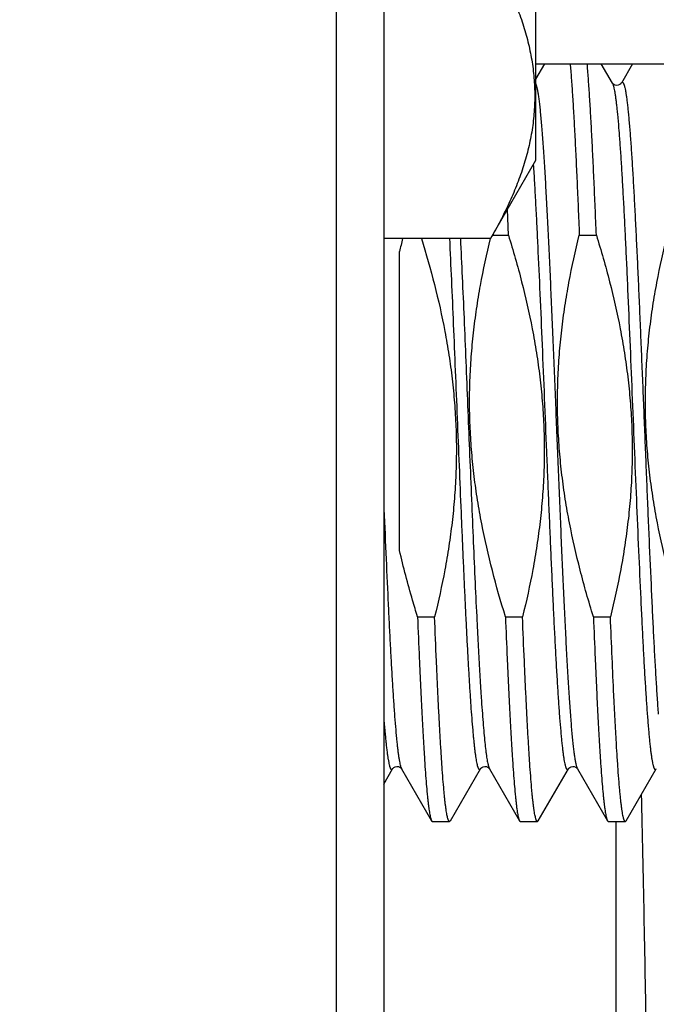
# Model space of a CAD drawing. Header units: inches. Extents: x 0 to 22, y 0 to 17.
# Tile 24 of 91: x 2.3 to 2.5, y 10.4 to 10.7. Entities that reach past the tile are written whole.
import ezdxf

# ---------------------------------------------------------------- set-up
doc = ezdxf.new("R2010")
doc.units = ezdxf.units.IN
doc.header["$LTSCALE"] = 1.21
doc.header["$MEASUREMENT"] = 0
doc.layers.get('0').update_dxf_attribs({"linetype": 'CONTINUOUS'})
doc.layers.add('DIMENSIONS', color=7, linetype='CONTINUOUS')
doc.styles.get("Standard").update_dxf_attribs({"font": 'txt', "width": 0.8})
doc.dimstyles.new('DIMSTYLE_1', dxfattribs={"dimtxt": 0.125, "dimasz": 0.18, "dimexe": 0.18, "dimexo": 0.0625, "dimgap": 0.09, "dimtad": 0, "dimtih": 1, "dimtoh": 1, "dimdec": 3, "dimzin": 4, "dimdsep": 46, "dimtxsty": 'STANDARD', "dimblk": '_FILLED', "dimblk1": '_FILLED', "dimblk2": '_FILLED', "dimcen": 0.09, "dimadec": 0, "dimazin": 0, "dimtp": 0.01, "dimtm": 0.01, "dimtfac": 1, "dimtdec": 3, "dimtofl": 0, "dimtmove": 0, "dimatfit": 3, "dimldrblk": '_FILLED', "dimfxl": 1, "dimtolj": 1, "dimtzin": 4, "dimarcsym": 0})

# ---------------------------------------------------------------- blocks, each defined once
blk = doc.blocks.new('*D33')
at = {"layer": 'DIMENSIONS', "color": 2, "linetype": 'CONTINUOUS'}
for p, q in [((2.9108722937, 12.569996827), (2.9108722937, 12.7788635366)), ((2.726503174, 12.4218790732), (2.9108722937, 12.569996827)), ((2.726503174, 9.7062492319), (2.726503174, 12.4218790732))]:
    blk.add_line(p, q, dxfattribs=at)
at = {"layer": 'DIMENSIONS', "color": 2, "linetype": 'CONTINUOUS', "insert": (2.8483722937, 12.8413635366), "char_height": 0.125, "width": 1.225, "attachment_point": 1, "rotation": 90, "line_spacing_factor": 0.9}
blk.add_mtext('.435{\\Ftxt.shx;\\W1.000000;\\H0.125000; }[11.05]', dxfattribs=at)
blk = doc.blocks.new('_FILLED')
at = {"color": 0, "linetype": 'BYBLOCK'}
blk.add_solid([(0, 0), (-1, 0.1736111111), (-1, -0.1736111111)], dxfattribs=at)

msp = doc.modelspace()

# ---------------------------------------------------------------- linework, layer by layer
at = {"color": 7, "linetype": 'CONTINUOUS'}
for p, q in [((2.391369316, 12.0913635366), (2.391369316, 7.9554535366)), ((2.406369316, 12.0773635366), (2.406369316, 7.9554535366)), ((2.454369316, 10.9757194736), (2.454369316, 10.6647194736)), ((2.4571533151, 10.6952194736), (2.454369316, 10.6904086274)), ((2.454369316, 10.6952194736), (2.622003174, 10.6952194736)), ((2.4786034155, 10.6891971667), (2.4751183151, 10.6952194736)), ((2.4849303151, 10.6952194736), (2.4814452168, 10.6891971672)), ((2.4786126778, 10.6891818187), (2.4786035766, 10.6891968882)), ((2.454369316, 10.6647194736), (2.4401472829, 10.6400861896)), ((2.4457729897, 10.6411428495), (2.4454379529, 10.6492603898)), ((2.4407573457, 10.6411428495), (2.4457729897, 10.6411428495)), ((2.468160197, 10.6411428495), (2.4735499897, 10.6411428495)), ((2.4401472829, 10.6400861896), (2.406369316, 10.6400861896)), ((2.411369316, 10.5414878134), (2.411369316, 10.6359336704)), ((2.4170561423, 10.5205650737), (2.422445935, 10.5205650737)), ((2.4448331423, 10.5205650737), (2.450222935, 10.5205650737)), ((2.4726101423, 10.5205650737), (2.477999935, 10.5205650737)), ((2.406369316, 10.4676870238), (2.4091609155, 10.4725107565)), ((2.4119550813, 10.4725820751), (2.4120027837, 10.4725106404)), ((2.4120027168, 10.472510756), (2.4215049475, 10.4560878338)), ((2.4274356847, 10.4560878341), (2.4369379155, 10.4725107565)), ((2.4397320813, 10.4725820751), (2.4397797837, 10.4725106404)), ((2.4397797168, 10.472510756), (2.4492819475, 10.4560878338)), ((2.4552126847, 10.4560878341), (2.4647149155, 10.4725107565)), ((2.4675090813, 10.4725820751), (2.4675567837, 10.4725106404)), ((2.4675567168, 10.472510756), (2.4770589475, 10.4560878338)), ((2.4829896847, 10.4560878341), (2.4924919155, 10.4725107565)), ((2.4215049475, 10.4560878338), (2.4217754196, 10.4558539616)), ((2.4217754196, 10.4558539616), (2.4271652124, 10.4558539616)), ((2.4274356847, 10.4560878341), (2.4271652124, 10.4558539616)), ((2.4492819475, 10.4560878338), (2.4495524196, 10.4558539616)), ((2.4495524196, 10.4558539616), (2.4549422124, 10.4558539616)), ((2.4552126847, 10.4560878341), (2.4549422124, 10.4558539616)), ((2.4770589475, 10.4560878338), (2.4773294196, 10.4558539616)), ((2.4773294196, 10.4558539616), (2.4827192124, 10.4558539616)), ((2.4797551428, 10.4558539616), (2.4797551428, 10.3305062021)), ((2.4829896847, 10.4560878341), (2.4827192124, 10.4558539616))]:
    msp.add_line(p, q, dxfattribs=at)
at = {"color": 9, "linetype": 'CONTINUOUS'}
for p, q in [((2.4117680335, 10.4730686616), (2.4119700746, 10.4725701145)), ((2.4674347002, 10.4727628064), (2.4675567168, 10.4725107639))]:
    msp.add_line(p, q, dxfattribs=at)
at = {"color": 7, "linetype": 'CONTINUOUS'}
for points in [[(2.4814452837, 10.6891972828), (2.4813895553, 10.6891151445), (2.481240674, 10.6889506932), (2.4809426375, 10.6887258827), (2.4804817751, 10.6885288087), (2.4799594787, 10.6884673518), (2.4794489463, 10.6885654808), (2.4790322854, 10.6887725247), (2.4787709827, 10.6889868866), (2.4786426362, 10.6891373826), (2.4786126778, 10.6891818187)], [(2.4091610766, 10.4725110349), (2.4092001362, 10.4725705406), (2.4093284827, 10.4727210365), (2.4095897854, 10.4729353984), (2.4100064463, 10.4731424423), (2.4105169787, 10.4732405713), (2.4110392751, 10.4731791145), (2.4115001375, 10.4729820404)], [(2.4369380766, 10.4725110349), (2.4369771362, 10.4725705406), (2.4371054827, 10.4727210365), (2.4373667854, 10.4729353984), (2.4377834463, 10.4731424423), (2.4382939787, 10.4732405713), (2.4388162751, 10.4731791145), (2.4392771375, 10.4729820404)], [(2.4647150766, 10.4725110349), (2.4647541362, 10.4725705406), (2.4648824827, 10.4727210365), (2.4651437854, 10.4729353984), (2.4655604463, 10.4731424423), (2.4660709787, 10.4732405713), (2.4665932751, 10.4731791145), (2.4670541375, 10.4729820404)], [(2.4115001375, 10.4729820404), (2.411798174, 10.47275723), (2.4119550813, 10.4725820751)], [(2.4392771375, 10.4729820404), (2.439575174, 10.47275723), (2.4397320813, 10.4725820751)], [(2.4670541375, 10.4729820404), (2.467352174, 10.47275723), (2.4675090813, 10.4725820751)]]:
    msp.add_lwpolyline(points, dxfattribs=at)
for centre, radius, start, end in [((2.6817104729, 10.5744870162), 0.2772364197, 166.3129047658, 167.1946291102), ((-8.7266691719, 10.2036005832), 11.2175367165, 0.9429402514, 1.3326075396)]:
    msp.add_arc(centre, radius, start, end, dxfattribs=at)
at = {"color": 9, "linetype": 'CONTINUOUS'}
for centre, radius, start, end in [((2.4134259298, 10.473332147), 0.0016432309, 207.6287302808, 209.9907061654), ((2.441181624, 10.4733203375), 0.0016188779, 207.8744120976, 210.0058192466)]:
    msp.add_arc(centre, radius, start, end, dxfattribs=at)
at = {"color": 7, "linetype": 'CONTINUOUS'}
for points, knots in [([(2.4401472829, 10.7301528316), (2.4411954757, 10.7283373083), (2.4432042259, 10.7246950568), (2.4459421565, 10.719146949), (2.4483454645, 10.7135579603), (2.450378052, 10.7079294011), (2.4520047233, 10.7022643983), (2.453193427, 10.6965685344), (2.4539181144, 10.6908500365), (2.4541616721, 10.6851195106), (2.4539181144, 10.6793889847), (2.453193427, 10.6736704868), (2.4520047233, 10.6679746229), (2.450378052, 10.6623096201), (2.4483454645, 10.6566810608), (2.4459421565, 10.6510920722), (2.4432042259, 10.6455439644), (2.4411954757, 10.6419017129), (2.4401472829, 10.6400861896)], [0, 0, 0, 0, 0.0659400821, 0.1307867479, 0.1945292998, 0.2572012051, 0.3188935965, 0.3797644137, 0.4400392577, 0.5, 0.5599607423, 0.6202355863, 0.6811064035, 0.7427987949, 0.8054707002, 0.8692132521, 0.9340599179, 1, 1, 1, 1]), ([(2.4652740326, 10.6952610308), (2.4653369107, 10.6945447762), (2.4654618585, 10.6930498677), (2.4657106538, 10.6898160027), (2.4660177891, 10.6853269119), (2.4663751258, 10.6794253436), (2.466733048, 10.6728677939), (2.467091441, 10.6656978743), (2.4674501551, 10.6579633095), (2.4678091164, 10.6497155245), (2.4680427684, 10.6440514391), (2.468160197, 10.6411428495)], [0, 0, 0, 0, 0.0397984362, 0.0830334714, 0.1795281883, 0.288854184, 0.4102918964, 0.5430387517, 0.6862164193, 0.8388732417, 1, 1, 1, 1]), ([(2.4735499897, 10.6411428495), (2.4734325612, 10.6440514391), (2.4731989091, 10.6497155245), (2.4728399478, 10.6579633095), (2.4724812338, 10.6656978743), (2.4721228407, 10.6728677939), (2.4717649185, 10.6794253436), (2.4714075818, 10.6853269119), (2.4711004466, 10.6898160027), (2.4708516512, 10.6930498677), (2.4707267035, 10.6945447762), (2.4706638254, 10.6952610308)], [0, 0, 0, 0, 0.1611267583, 0.3137835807, 0.4569612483, 0.5897081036, 0.711145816, 0.8204718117, 0.9169665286, 0.9602015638, 1, 1, 1, 1]), ([(2.4457729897, 10.6411428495), (2.4472799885, 10.6362728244), (2.4500804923, 10.6264648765), (2.4529080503, 10.6140292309), (2.4546768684, 10.6039861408), (2.4557364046, 10.5964108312), (2.456510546, 10.5888009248), (2.4569853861, 10.5811663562), (2.4571525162, 10.5735188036), (2.4570099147, 10.5658707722), (2.4565621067, 10.5582346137), (2.4558196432, 10.5506216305), (2.4547979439, 10.5430411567), (2.4530888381, 10.5329880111), (2.4514475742, 10.5255134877), (2.450222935, 10.5205650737)], [0, 0, 0, 0, 0.1249959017, 0.2499867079, 0.3124889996, 0.3749911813, 0.4374932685, 0.4999952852, 0.5624972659, 0.6249992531, 0.6875012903, 0.75000342, 0.8125056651, 0.8750080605, 1, 1, 1, 1]), ([(2.4726101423, 10.5205650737), (2.4711031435, 10.5254350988), (2.4683026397, 10.5352430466), (2.4654750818, 10.5476786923), (2.4637062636, 10.5577217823), (2.4626467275, 10.5652970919), (2.461872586, 10.5729069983), (2.4613977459, 10.580541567), (2.4612306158, 10.5881891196), (2.4613732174, 10.595837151), (2.4618210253, 10.6034733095), (2.4625634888, 10.6110862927), (2.4635851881, 10.6186667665), (2.465294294, 10.628719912), (2.4669355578, 10.6361944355), (2.468160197, 10.6411428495)], [0, 0, 0, 0, 0.1249959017, 0.2499867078, 0.3124889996, 0.3749911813, 0.4374932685, 0.4999952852, 0.562497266, 0.6249992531, 0.6875012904, 0.7500034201, 0.8125056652, 0.8750080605, 1, 1, 1, 1]), ([(2.4735499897, 10.6411428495), (2.4750569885, 10.6362728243), (2.4778574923, 10.6264648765), (2.4806850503, 10.6140292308), (2.4824538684, 10.6039861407), (2.4835134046, 10.5964108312), (2.484287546, 10.5888009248), (2.4847623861, 10.5811663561), (2.4849295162, 10.5735188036), (2.4847869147, 10.5658707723), (2.4843391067, 10.5582346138), (2.4835966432, 10.5506216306), (2.482574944, 10.5430411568), (2.4808658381, 10.5329880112), (2.4792245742, 10.5255134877), (2.477999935, 10.5205650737)], [0, 0, 0, 0, 0.1249959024, 0.2499867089, 0.3124890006, 0.3749911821, 0.437493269, 0.4999952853, 0.5624972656, 0.6249992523, 0.6875012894, 0.7500034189, 0.812505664, 0.8750080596, 1, 1, 1, 1]), ([(2.5003871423, 10.5205650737), (2.4988801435, 10.5254350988), (2.4960796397, 10.5352430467), (2.4932520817, 10.5476786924), (2.4914832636, 10.5577217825), (2.4904237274, 10.565297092), (2.489649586, 10.5729069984), (2.4891747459, 10.580541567), (2.4890076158, 10.5881891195), (2.4891502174, 10.5958371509), (2.4895980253, 10.6034733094), (2.4903404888, 10.6110862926), (2.4913621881, 10.6186667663), (2.4930712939, 10.6287199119), (2.4947125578, 10.6361944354), (2.495937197, 10.6411428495)], [0, 0, 0, 0, 0.1249959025, 0.2499867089, 0.3124890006, 0.3749911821, 0.437493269, 0.4999952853, 0.5624972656, 0.6249992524, 0.6875012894, 0.7500034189, 0.812505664, 0.8750080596, 1, 1, 1, 1]), ([(2.4183201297, 10.6400894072), (2.4197981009, 10.6352584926), (2.4225407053, 10.62552956), (2.4252988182, 10.6131959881), (2.4270162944, 10.6032371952), (2.4280402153, 10.5957265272), (2.4287824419, 10.5881826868), (2.429229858, 10.5806155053), (2.4293747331, 10.5730364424), (2.4292155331, 10.5654576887), (2.4287570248, 10.5578912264), (2.4280097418, 10.5503479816), (2.4269888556, 10.5428369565), (2.4252877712, 10.5328756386), (2.4236595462, 10.5254689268), (2.422445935, 10.5205650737)], [0, 0, 0, 0, 0.124995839, 0.249986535, 0.3124888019, 0.3749909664, 0.4374930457, 0.4999950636, 0.5624970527, 0.6249990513, 0.6875010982, 0.7500032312, 0.8125054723, 0.8750078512, 1, 1, 1, 1]), ([(2.4448331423, 10.5205650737), (2.4433394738, 10.5253920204), (2.4405618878, 10.5351126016), (2.4377498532, 10.5474358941), (2.4359832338, 10.5573877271), (2.4349197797, 10.5648941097), (2.4341358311, 10.5724349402), (2.4336452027, 10.5800006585), (2.4334564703, 10.5875799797), (2.4335720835, 10.5951607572), (2.4339881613, 10.6027309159), (2.4346949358, 10.6102793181), (2.4356778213, 10.6177966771), (2.4373320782, 10.6277675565), (2.4389298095, 10.6351823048), (2.4401251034, 10.6400914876)], [0, 0, 0, 0, 0.124995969, 0.2499869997, 0.312489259, 0.3749914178, 0.4374934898, 0.4999954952, 0.5624974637, 0.6249994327, 0.6875014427, 0.7500035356, 0.8125057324, 0.8750080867, 1, 1, 1, 1]), ([(2.4170561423, 10.5205650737), (2.4165219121, 10.5222914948), (2.414439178, 10.5292130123), (2.4125898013, 10.5362060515), (2.411369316, 10.5414878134)], [0, 0, 0, 0, 0.250021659, 1, 1, 1, 1]), ([(2.4170561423, 10.5205650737), (2.4172346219, 10.516144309), (2.4175051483, 10.5096544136), (2.4178830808, 10.5012011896), (2.4181601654, 10.4953170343), (2.4184371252, 10.4897711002), (2.4187139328, 10.4845853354), (2.4189905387, 10.4797802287), (2.4192668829, 10.4753747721), (2.4195428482, 10.471386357), (2.419818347, 10.4678307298), (2.4200555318, 10.4651454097), (2.4202477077, 10.4632243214), (2.4203861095, 10.4619564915), (2.4205243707, 10.4608061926), (2.4206624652, 10.4597745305), (2.4208003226, 10.4588625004), (2.4209378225, 10.4580708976), (2.421074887, 10.4574004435), (2.4211942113, 10.4569188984), (2.4212918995, 10.4565957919), (2.4213608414, 10.4563981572), (2.4214296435, 10.4562310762), (2.4214795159, 10.4561318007), (2.4215049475, 10.4560878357)], [0, 0, 0, 0, 0.2051315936, 0.3011584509, 0.3923170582, 0.4782469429, 0.5586105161, 0.6330919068, 0.7013992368, 0.7632657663, 0.8184514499, 0.8667446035, 0.888248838, 0.9079644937, 0.9258745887, 0.9419639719, 0.9562212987, 0.968637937, 0.9792110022, 0.9879444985, 0.9916267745, 0.9948579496, 0.9976451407, 1, 1, 1, 1]), ([(2.4271652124, 10.4558539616), (2.4271528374, 10.4558539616), (2.4271273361, 10.4558570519), (2.4270897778, 10.4558706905), (2.4270525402, 10.4558930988), (2.4270001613, 10.4559371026), (2.4269358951, 10.4560164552), (2.426863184, 10.4561399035), (2.4267903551, 10.4562973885), (2.4267173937, 10.4564890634), (2.426644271, 10.4567151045), (2.4265406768, 10.4570837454), (2.4264141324, 10.4576316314), (2.426268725, 10.4583929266), (2.4261228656, 10.4592902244), (2.4259766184, 10.4603225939), (2.4258301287, 10.4614889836), (2.4256834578, 10.462788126), (2.4255366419, 10.4642186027), (2.425332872, 10.4663831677), (2.4250813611, 10.4694045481), (2.4247891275, 10.473399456), (2.4244964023, 10.4778724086), (2.4242032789, 10.4828035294), (2.42390988, 10.4881709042), (2.4236162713, 10.4939506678), (2.4233224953, 10.5001170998), (2.4229210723, 10.5090311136), (2.4226347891, 10.515887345), (2.422445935, 10.5205650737)], [0, 0, 0, 0, 0.0005704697, 0.0011714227, 0.0018290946, 0.002563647, 0.0043150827, 0.0065008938, 0.0091571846, 0.0123033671, 0.0159505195, 0.0201053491, 0.0299522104, 0.0418599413, 0.0558298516, 0.0718550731, 0.089923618, 0.1100194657, 0.1321230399, 0.1562121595, 0.210243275, 0.2718825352, 0.340862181, 0.4168798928, 0.4996008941, 0.5886596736, 0.6836623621, 0.7841872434, 1, 1, 1, 1]), ([(2.4448331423, 10.5205650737), (2.4450116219, 10.516144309), (2.4452821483, 10.5096544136), (2.4456600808, 10.5012011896), (2.4459371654, 10.4953170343), (2.4462141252, 10.4897711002), (2.4464909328, 10.4845853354), (2.4467675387, 10.4797802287), (2.4470438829, 10.4753747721), (2.4473198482, 10.471386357), (2.447595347, 10.4678307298), (2.4478325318, 10.4651454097), (2.4480247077, 10.4632243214), (2.4481631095, 10.4619564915), (2.4483013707, 10.4608061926), (2.4484394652, 10.4597745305), (2.4485773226, 10.4588625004), (2.4487148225, 10.4580708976), (2.448851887, 10.4574004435), (2.4489712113, 10.4569188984), (2.4490688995, 10.4565957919), (2.4491378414, 10.4563981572), (2.4492066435, 10.4562310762), (2.4492565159, 10.4561318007), (2.4492819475, 10.4560878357)], [0, 0, 0, 0, 0.2051315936, 0.3011584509, 0.3923170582, 0.4782469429, 0.5586105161, 0.6330919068, 0.7013992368, 0.7632657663, 0.8184514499, 0.8667446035, 0.888248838, 0.9079644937, 0.9258745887, 0.9419639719, 0.9562212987, 0.968637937, 0.9792110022, 0.9879444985, 0.9916267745, 0.9948579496, 0.9976451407, 1, 1, 1, 1]), ([(2.4549422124, 10.4558539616), (2.4549298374, 10.4558539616), (2.4549043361, 10.4558570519), (2.4548667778, 10.4558706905), (2.4548295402, 10.4558930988), (2.4547771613, 10.4559371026), (2.4547128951, 10.4560164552), (2.454640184, 10.4561399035), (2.4545673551, 10.4562973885), (2.4544943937, 10.4564890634), (2.454421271, 10.4567151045), (2.4543176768, 10.4570837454), (2.4541911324, 10.4576316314), (2.454045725, 10.4583929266), (2.4538998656, 10.4592902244), (2.4537536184, 10.4603225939), (2.4536071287, 10.4614889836), (2.4534604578, 10.462788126), (2.4533136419, 10.4642186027), (2.453109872, 10.4663831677), (2.4528583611, 10.4694045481), (2.4525661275, 10.473399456), (2.4522734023, 10.4778724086), (2.4519802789, 10.4828035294), (2.45168688, 10.4881709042), (2.4513932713, 10.4939506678), (2.4510994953, 10.5001170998), (2.4506980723, 10.5090311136), (2.4504117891, 10.515887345), (2.450222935, 10.5205650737)], [0, 0, 0, 0, 0.0005704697, 0.0011714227, 0.0018290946, 0.002563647, 0.0043150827, 0.0065008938, 0.0091571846, 0.0123033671, 0.0159505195, 0.0201053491, 0.0299522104, 0.0418599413, 0.0558298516, 0.0718550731, 0.089923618, 0.1100194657, 0.1321230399, 0.1562121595, 0.210243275, 0.2718825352, 0.340862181, 0.4168798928, 0.4996008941, 0.5886596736, 0.6836623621, 0.7841872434, 1, 1, 1, 1]), ([(2.4726101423, 10.5205650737), (2.4727886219, 10.516144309), (2.4730591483, 10.5096544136), (2.4734370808, 10.5012011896), (2.4737141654, 10.4953170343), (2.4739911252, 10.4897711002), (2.4742679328, 10.4845853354), (2.4745445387, 10.4797802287), (2.4748208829, 10.4753747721), (2.4750968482, 10.471386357), (2.475372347, 10.4678307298), (2.4756095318, 10.4651454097), (2.4758017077, 10.4632243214), (2.4759401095, 10.4619564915), (2.4760783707, 10.4608061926), (2.4762164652, 10.4597745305), (2.4763543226, 10.4588625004), (2.4764918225, 10.4580708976), (2.476628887, 10.4574004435), (2.4767482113, 10.4569188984), (2.4768458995, 10.4565957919), (2.4769148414, 10.4563981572), (2.4769836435, 10.4562310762), (2.4770335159, 10.4561318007), (2.4770589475, 10.4560878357)], [0, 0, 0, 0, 0.2051315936, 0.3011584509, 0.3923170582, 0.4782469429, 0.5586105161, 0.6330919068, 0.7013992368, 0.7632657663, 0.8184514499, 0.8667446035, 0.888248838, 0.9079644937, 0.9258745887, 0.9419639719, 0.9562212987, 0.968637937, 0.9792110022, 0.9879444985, 0.9916267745, 0.9948579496, 0.9976451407, 1, 1, 1, 1]), ([(2.4801757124, 10.4759781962), (2.4800808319, 10.4774379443), (2.4798925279, 10.4804843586), (2.4796218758, 10.4852387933), (2.4793510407, 10.4903549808), (2.4789794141, 10.4978423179), (2.4785199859, 10.5079501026), (2.4781746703, 10.5162370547), (2.477999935, 10.5205650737)], [0, 0, 0, 0, 0.098306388, 0.2051175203, 0.3200284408, 0.4426099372, 0.7089073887, 1, 1, 1, 1]), ([(2.4827192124, 10.455853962), (2.4827058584, 10.4558539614), (2.4826782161, 10.4558575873), (2.4826376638, 10.4558735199), (2.4825975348, 10.4558996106), (2.4825408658, 10.4559510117), (2.4824716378, 10.4560434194), (2.4823934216, 10.4561866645), (2.4823150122, 10.4563694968), (2.4822364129, 10.4565920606), (2.4821576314, 10.4568545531), (2.4820787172, 10.4571569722), (2.4819996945, 10.4574992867), (2.4818890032, 10.4580342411), (2.4817528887, 10.4588026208), (2.4815956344, 10.4598436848), (2.4814380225, 10.4610410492), (2.4812801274, 10.4623931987), (2.4811220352, 10.4638984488), (2.4809637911, 10.4655548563), (2.4807442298, 10.4680586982), (2.4804732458, 10.471549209), (2.4802757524, 10.4744390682), (2.4801757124, 10.4759781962)], [0, 0, 0, 0, 0.001960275, 0.0040415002, 0.0063455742, 0.0089482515, 0.0152364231, 0.0231703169, 0.0328717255, 0.0444042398, 0.057803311, 0.0730898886, 0.0902764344, 0.1093688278, 0.153275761, 0.2048040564, 0.263913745, 0.330548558, 0.4046341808, 0.4860859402, 0.5748025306, 0.7735892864, 1, 1, 1, 1])]:
    msp.add_open_spline(points, degree=3, knots=knots, dxfattribs=at)
at = {"color": 9, "linetype": 'CONTINUOUS'}
for points, knots in [([(2.4543693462, 10.6890437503), (2.4544070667, 10.6889621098), (2.4544805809, 10.6887781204), (2.454581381, 10.6884699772), (2.454682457, 10.6881047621), (2.4547837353, 10.6876825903), (2.4548851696, 10.6872035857), (2.4550273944, 10.686453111), (2.455202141, 10.6853740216), (2.45540398, 10.6839114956), (2.4556062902, 10.6822294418), (2.4558089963, 10.6803313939), (2.4560119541, 10.6782213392), (2.4562151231, 10.675903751), (2.4564965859, 10.6724140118), (2.456843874, 10.6675731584), (2.4572480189, 10.6612193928), (2.4576528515, 10.6541807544), (2.4580582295, 10.6465172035), (2.4584639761, 10.6382940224), (2.458869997, 10.6295812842), (2.4592762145, 10.6204532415), (2.4596825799, 10.6109876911), (2.46022857, 10.5979273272), (2.4609023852, 10.5813784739), (2.4615759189, 10.5648221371), (2.4621216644, 10.5517379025), (2.4625280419, 10.5422413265), (2.462934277, 10.5330738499), (2.4633403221, 10.5243136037), (2.4637461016, 10.5160352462), (2.464151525, 10.5083093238), (2.4645564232, 10.501201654), (2.4649606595, 10.494772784), (2.4653078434, 10.4898658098), (2.4655891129, 10.4863205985), (2.4657923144, 10.4839597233), (2.4659953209, 10.4818053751), (2.4661980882, 10.4798621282), (2.4664004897, 10.4781340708), (2.4666024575, 10.4766248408), (2.466777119, 10.4755063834), (2.466919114, 10.4747240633), (2.4670206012, 10.4742210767), (2.4671219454, 10.4737748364), (2.4672231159, 10.4733855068), (2.4673240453, 10.473053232), (2.4673972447, 10.4728528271), (2.4674347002, 10.4727628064)], [0, 0, 0, 0, 0.0012443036, 0.0027376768, 0.0044841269, 0.0064857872, 0.0087436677, 0.0112578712, 0.0170534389, 0.0238658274, 0.031683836, 0.0404928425, 0.0502756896, 0.0610125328, 0.0726813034, 0.0987156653, 0.1281607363, 0.1607680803, 0.1962616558, 0.2343404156, 0.2746809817, 0.3169404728, 0.3607595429, 0.4057654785, 0.4977994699, 0.5899166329, 0.6350258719, 0.6789883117, 0.721430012, 0.7619900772, 0.8003237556, 0.8361054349, 0.8690315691, 0.8988233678, 0.9252293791, 0.9370922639, 0.9480282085, 0.9580145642, 0.9670311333, 0.9750601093, 0.9820862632, 0.9880977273, 0.990720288, 0.9930866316, 0.9951966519, 0.9970508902, 0.9986509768, 1, 1, 1, 1]), ([(2.4786035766, 10.689196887), (2.4786353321, 10.6891419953), (2.4786974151, 10.6890169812), (2.4787826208, 10.6888053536), (2.4788680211, 10.6885529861), (2.4789535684, 10.688259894), (2.4790392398, 10.6879260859), (2.4791594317, 10.6874010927), (2.4793070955, 10.686643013), (2.4794775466, 10.6856118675), (2.479648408, 10.6844216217), (2.4798195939, 10.6830740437), (2.4799910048, 10.6815711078), (2.4801625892, 10.679915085), (2.48040071, 10.6774091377), (2.4806944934, 10.6739141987), (2.4810359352, 10.6693004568), (2.4813779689, 10.6641490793), (2.4817204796, 10.658491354), (2.4820633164, 10.652361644), (2.4824064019, 10.6457972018), (2.482749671, 10.6388379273), (2.4830930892, 10.631526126), (2.4835584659, 10.6212026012), (2.4841341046, 10.6077649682), (2.4848151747, 10.591231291), (2.4854964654, 10.5744456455), (2.4861775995, 10.557815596), (2.4868582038, 10.5417449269), (2.4874361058, 10.5288811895), (2.487903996, 10.5191614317), (2.4882471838, 10.5124047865), (2.4885901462, 10.5060642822), (2.4889328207, 10.5001784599), (2.4892751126, 10.4947830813), (2.4895155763, 10.4913544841), (2.4896372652, 10.4897277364)], [0, 0, 0, 0, 0.0009518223, 0.0020909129, 0.0034223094, 0.0049489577, 0.006672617, 0.0085941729, 0.013031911, 0.0182619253, 0.0242797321, 0.0310787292, 0.0386500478, 0.0469835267, 0.0560672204, 0.0764316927, 0.0996237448, 0.1255050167, 0.1539200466, 0.1846974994, 0.2176513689, 0.2525822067, 0.2892783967, 0.3275174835, 0.4076886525, 0.4911529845, 0.5758872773, 0.6598373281, 0.7409680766, 0.8173133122, 0.8531076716, 0.8870238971, 0.9188565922, 0.9484132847, 0.9755153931, 1, 1, 1, 1]), ([(2.4814452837, 10.6891972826), (2.4814723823, 10.6892440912), (2.4815143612, 10.6893086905), (2.4815790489, 10.6893805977), (2.4816365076, 10.6894300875), (2.4816997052, 10.6894623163), (2.4817642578, 10.6894678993), (2.4818111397, 10.6894597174), (2.4818575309, 10.6894395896), (2.4819227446, 10.6893945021), (2.4820026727, 10.6893050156), (2.4820922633, 10.6891601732), (2.4821820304, 10.6889704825), (2.4822719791, 10.6887356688), (2.4823621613, 10.6884554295), (2.4824525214, 10.6881297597), (2.4825800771, 10.687606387), (2.4827362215, 10.6868381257), (2.4829159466, 10.6857804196), (2.4830961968, 10.6845449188), (2.4832768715, 10.6831336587), (2.4834578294, 10.6815489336), (2.4836389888, 10.6797934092), (2.4838203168, 10.6778700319), (2.4840713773, 10.674980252), (2.4843813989, 10.6709747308), (2.4847422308, 10.6657156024), (2.4851036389, 10.6598808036), (2.4854655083, 10.6535098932), (2.4858276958, 10.6466460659), (2.4861901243, 10.6393358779), (2.4865527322, 10.6316289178), (2.4869154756, 10.6235774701), (2.4872783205, 10.6152361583), (2.4876412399, 10.606661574), (2.4880042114, 10.5979118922), (2.4883672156, 10.5890464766), (2.4887302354, 10.5801254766), (2.4890932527, 10.5712094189), (2.4894562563, 10.5623587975), (2.4898192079, 10.55363366), (2.4902957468, 10.5424205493), (2.4907762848, 10.5315682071), (2.491270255, 10.5211507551), (2.4916326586, 10.5139100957), (2.4919947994, 10.5071236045), (2.4923565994, 10.500837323), (2.492717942, 10.4950938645), (2.4929724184, 10.491451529), (2.4931013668, 10.4897277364)], [0, 0, 0, 0, 0.0008083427, 0.0011448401, 0.0014415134, 0.0019415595, 0.0021691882, 0.0023992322, 0.002645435, 0.0029191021, 0.0035782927, 0.0044187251, 0.005459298, 0.0067095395, 0.0081745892, 0.0098573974, 0.0117596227, 0.0162244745, 0.0215702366, 0.0277923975, 0.0348834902, 0.0428332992, 0.0516298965, 0.0612592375, 0.0717058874, 0.0949808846, 0.1213007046, 0.1504892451, 0.1823502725, 0.2166689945, 0.2532136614, 0.2917372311, 0.3319791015, 0.3736669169, 0.4165184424, 0.4602434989, 0.5045459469, 0.549125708, 0.5936808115, 0.6379094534, 0.6815120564, 0.7241933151, 0.805643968, 0.8438620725, 0.8800599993, 0.9139930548, 0.9454322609, 0.9741654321, 1, 1, 1, 1]), ([(2.4536393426, 10.6634565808), (2.4537598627, 10.6615340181), (2.4539988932, 10.6575318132), (2.4543430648, 10.6513050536), (2.4546874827, 10.6446467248), (2.4551577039, 10.6350265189), (2.4557382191, 10.6222474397), (2.4564212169, 10.6062311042), (2.4571048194, 10.5895939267), (2.4576757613, 10.575524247), (2.4581367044, 10.5642647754), (2.45848172, 10.555938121), (2.4588266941, 10.5477641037), (2.4591716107, 10.5397927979), (2.4595164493, 10.5320730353), (2.459861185, 10.5246521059), (2.4602057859, 10.5175754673), (2.4605502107, 10.5108864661), (2.4608944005, 10.5046260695), (2.4612382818, 10.4988326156), (2.461581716, 10.4935415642), (2.4619245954, 10.4887853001), (2.4622193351, 10.4851702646), (2.4624580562, 10.4825675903), (2.4626303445, 10.4808389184), (2.4628024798, 10.4792634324), (2.4629744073, 10.4778435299), (2.4631460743, 10.4765813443), (2.4633173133, 10.47547872), (2.463488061, 10.4745372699), (2.4636364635, 10.4738553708), (2.463757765, 10.4733925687), (2.463843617, 10.4731057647), (2.463929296, 10.4728600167), (2.4640147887, 10.4726552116), (2.4641001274, 10.4724912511), (2.4641751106, 10.4723823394), (2.4642364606, 10.4723179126), (2.4642913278, 10.4722733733), (2.4643513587, 10.4722448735), (2.4644123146, 10.4722402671), (2.4644736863, 10.4722507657), (2.4645330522, 10.4722847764), (2.464587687, 10.4723341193), (2.4646489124, 10.4724040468), (2.4646890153, 10.4724660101), (2.4647149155, 10.4725107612)], [0, 0, 0, 0, 0.0300694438, 0.0625840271, 0.0973456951, 0.1341424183, 0.2129312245, 0.2970278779, 0.3843789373, 0.4728508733, 0.5168314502, 0.5602825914, 0.602938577, 0.6445385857, 0.684828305, 0.7235615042, 0.7605015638, 0.7954229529, 0.8281126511, 0.8583715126, 0.8860155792, 0.910877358, 0.9328071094, 0.9426308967, 0.9516744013, 0.9599244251, 0.9673695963, 0.9739998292, 0.979807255, 0.9847859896, 0.9889336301, 0.9906964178, 0.9922530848, 0.9936055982, 0.994757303, 0.9957141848, 0.9964872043, 0.9968112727, 0.997098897, 0.997589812, 0.9978155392, 0.9980437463, 0.998552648, 0.9988536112, 0.999192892, 1, 1, 1, 1]), ([(2.4271304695, 10.6401282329), (2.427343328, 10.6357461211), (2.4277631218, 10.6266864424), (2.4283694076, 10.612742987), (2.4289762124, 10.5981875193), (2.4295832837, 10.5832993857), (2.4301903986, 10.5683643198), (2.4307002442, 10.5560189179), (2.4311111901, 10.5463342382), (2.4314168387, 10.5392962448), (2.431722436, 10.5324578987), (2.4320279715, 10.5258520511), (2.4323334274, 10.5195104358), (2.4326387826, 10.5134635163), (2.4329440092, 10.5077403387), (2.433249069, 10.5023683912), (2.4335539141, 10.4973734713), (2.4338584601, 10.492779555), (2.4341626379, 10.4886086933), (2.4344233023, 10.4854072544), (2.4346338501, 10.483072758), (2.4347865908, 10.481496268), (2.4349392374, 10.4800391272), (2.4350917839, 10.4787030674), (2.435244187, 10.4774896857), (2.4353964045, 10.4764004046), (2.435548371, 10.4754365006), (2.4356999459, 10.4745990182), (2.4358510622, 10.473888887), (2.4359825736, 10.4733784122), (2.4360901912, 10.4730355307), (2.4361662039, 10.4728253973), (2.4362420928, 10.4726474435), (2.4363178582, 10.4725015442), (2.4363937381, 10.4723874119), (2.4364700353, 10.4723045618), (2.4365383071, 10.4722599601), (2.4365923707, 10.4722437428), (2.4366315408, 10.4722405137), (2.4366706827, 10.4722458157), (2.4367248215, 10.4722649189), (2.4367928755, 10.472313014), (2.4368690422, 10.4723996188), (2.4369146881, 10.4724706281), (2.4369379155, 10.4725107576)], [0, 0, 0, 0, 0.0779608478, 0.1611605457, 0.2480056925, 0.3368324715, 0.4259388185, 0.5136172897, 0.5563941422, 0.5981880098, 0.6387985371, 0.6780310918, 0.7156977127, 0.7516180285, 0.7856201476, 0.8175415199, 0.8472297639, 0.8745434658, 0.8993529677, 0.9215411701, 0.931619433, 0.9410045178, 0.9496859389, 0.9576538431, 0.9648998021, 0.9714162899, 0.9771973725, 0.9822386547, 0.9865380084, 0.9900967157, 0.9916004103, 0.9929225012, 0.9940659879, 0.9950357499, 0.9958401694, 0.9964943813, 0.9970266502, 0.9972631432, 0.9974908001, 0.9977197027, 0.9979597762, 0.9985047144, 0.999176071, 1, 1, 1, 1]), ([(2.4305945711, 10.6401282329), (2.4307928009, 10.636047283), (2.431184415, 10.627622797), (2.4317511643, 10.6146643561), (2.432318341, 10.6011402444), (2.4328857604, 10.5872767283), (2.4334532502, 10.573305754), (2.4340206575, 10.5594610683), (2.4345878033, 10.5459743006), (2.4351545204, 10.533071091), (2.4356355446, 10.5227823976), (2.4360239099, 10.5150043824), (2.4363090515, 10.5095681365), (2.4365940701, 10.5044303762), (2.4368789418, 10.4996126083), (2.4371636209, 10.495134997), (2.4374480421, 10.4910162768), (2.4377321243, 10.487273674), (2.4380156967, 10.4839228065), (2.4382986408, 10.4809776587), (2.4385431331, 10.4787836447), (2.4387419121, 10.4772410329), (2.4388841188, 10.4762451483), (2.4390261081, 10.4753587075), (2.4391677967, 10.4745825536), (2.4393091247, 10.4739174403), (2.4394318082, 10.4734340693), (2.4395318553, 10.4731043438), (2.4396029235, 10.4728981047), (2.43967389, 10.4727199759), (2.4397247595, 10.4726122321), (2.4397505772, 10.4725634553)], [0, 0, 0, 0, 0.0729993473, 0.1506805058, 0.2317466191, 0.3148438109, 0.3985840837, 0.4815685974, 0.5624112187, 0.6397618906, 0.7123293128, 0.746437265, 0.7789028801, 0.8095908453, 0.838373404, 0.8651309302, 0.8897524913, 0.9121364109, 0.9321908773, 0.9498346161, 0.9649977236, 0.9716307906, 0.9776233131, 0.9829707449, 0.9876696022, 0.9917182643, 0.9951177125, 0.9965754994, 0.9978735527, 0.9990139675, 1, 1, 1, 1]), ([(2.4063693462, 10.5565012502), (2.4065894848, 10.5512305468), (2.407023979, 10.541000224), (2.4075896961, 10.5284442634), (2.4080475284, 10.5189530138), (2.4083834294, 10.5123476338), (2.4087191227, 10.5061411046), (2.4090545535, 10.5003695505), (2.4093896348, 10.4950665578), (2.4097241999, 10.4902629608), (2.4100581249, 10.4859866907), (2.4103458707, 10.4827651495), (2.4105793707, 10.4804704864), (2.410747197, 10.4789663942), (2.4109148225, 10.4776105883), (2.4110821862, 10.4764050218), (2.4112491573, 10.4753513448), (2.4114156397, 10.4744510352), (2.4115603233, 10.4737984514), (2.4116785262, 10.4733550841), (2.4117379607, 10.4731596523), (2.4117680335, 10.4730686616)], [0, 0, 0, 0, 0.1891669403, 0.3671796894, 0.4506999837, 0.529909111, 0.604347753, 0.6735847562, 0.7372198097, 0.7948860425, 0.8462526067, 0.8910274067, 0.9108630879, 0.928960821, 0.9452963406, 0.9598496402, 0.972603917, 0.9835481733, 0.9926774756, 0.9965635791, 1, 1, 1, 1]), ([(2.4063692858, 10.4888945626), (2.4064782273, 10.4874703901), (2.4066448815, 10.4854086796), (2.4068855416, 10.4827618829), (2.4070592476, 10.4810033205), (2.4072327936, 10.4794002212), (2.4074061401, 10.4779550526), (2.4075792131, 10.4766700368), (2.4077518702, 10.4755470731), (2.4079240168, 10.4745878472), (2.4080736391, 10.4738927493), (2.4081959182, 10.4734206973), (2.4082824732, 10.473127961), (2.4083688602, 10.4728769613), (2.4084550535, 10.4726675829), (2.4085410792, 10.4724997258), (2.4086166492, 10.4723879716), (2.4086785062, 10.4723216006), (2.4087337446, 10.4722756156), (2.4087941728, 10.4722457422), (2.4088557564, 10.4722401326), (2.4089176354, 10.4722498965), (2.4089775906, 10.4722836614), (2.4090326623, 10.4723330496), (2.409094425, 10.4724033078), (2.4091348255, 10.4724656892), (2.4091609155, 10.4725107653)], [0, 0, 0, 0, 0.2459077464, 0.3561000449, 0.4575599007, 0.5501387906, 0.6337039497, 0.7081425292, 0.7733607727, 0.8292932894, 0.8759070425, 0.8957267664, 0.91323404, 0.9284493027, 0.9414100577, 0.9521816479, 0.9608823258, 0.9645267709, 0.9677574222, 0.9732523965, 0.9757654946, 0.9782980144, 0.9839340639, 0.9872695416, 0.9910333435, 1, 1, 1, 1]), ([(2.4896372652, 10.4897277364), (2.4897487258, 10.4882377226), (2.4899192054, 10.4860801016), (2.4901652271, 10.4833093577), (2.4903428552, 10.4814667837), (2.4905203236, 10.4797860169), (2.4906975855, 10.4782697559), (2.4908745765, 10.4769204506), (2.4910511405, 10.4757402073), (2.4912271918, 10.4747308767), (2.4913801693, 10.4739985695), (2.4915051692, 10.4735004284), (2.4915936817, 10.4731909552), (2.4916820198, 10.4729251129), (2.4917701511, 10.4727028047), (2.4918580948, 10.4725239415), (2.4919353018, 10.4724041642), (2.4919985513, 10.4723322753), (2.4920548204, 10.4722821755), (2.4921163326, 10.4722484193), (2.4921796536, 10.4722399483), (2.4922429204, 10.472247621), (2.4923045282, 10.472280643), (2.4923608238, 10.4723301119), (2.4924240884, 10.4724012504), (2.4924653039, 10.4724647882), (2.4924919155, 10.4725107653)], [0, 0, 0, 0, 0.2454742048, 0.3555647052, 0.4569856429, 0.5495854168, 0.6332236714, 0.7077778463, 0.7731493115, 0.8292648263, 0.8760844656, 0.896012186, 0.913629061, 0.9289532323, 0.9420184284, 0.9528846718, 0.9616607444, 0.9653301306, 0.9685730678, 0.9740385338, 0.9765016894, 0.9789612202, 0.9844007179, 0.9876247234, 0.9912725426, 1, 1, 1, 1])]:
    msp.add_open_spline(points, degree=3, knots=knots, dxfattribs=at)

# ---------------------------------------------------------------- dimensions: what is measured, and where the dimension line sits
at = {"layer": 'DIMENSIONS', "color": 2, "linetype": 'CONTINUOUS'}
dim = msp.add_ordinate_dim(feature_location=(2.726503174, 9.7062492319), offset=(0.18436911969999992, 3.0726143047), dtype=0, origin=(2.291369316, 12.0913635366), dimstyle='DIMSTYLE_1', dxfattribs=at)
dim.commit()
dim.dimension.update_dxf_attribs({"geometry": '*D33', "text_midpoint": (2.9108722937, 13.4538635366)})

doc.saveas('drawing.dxf')
